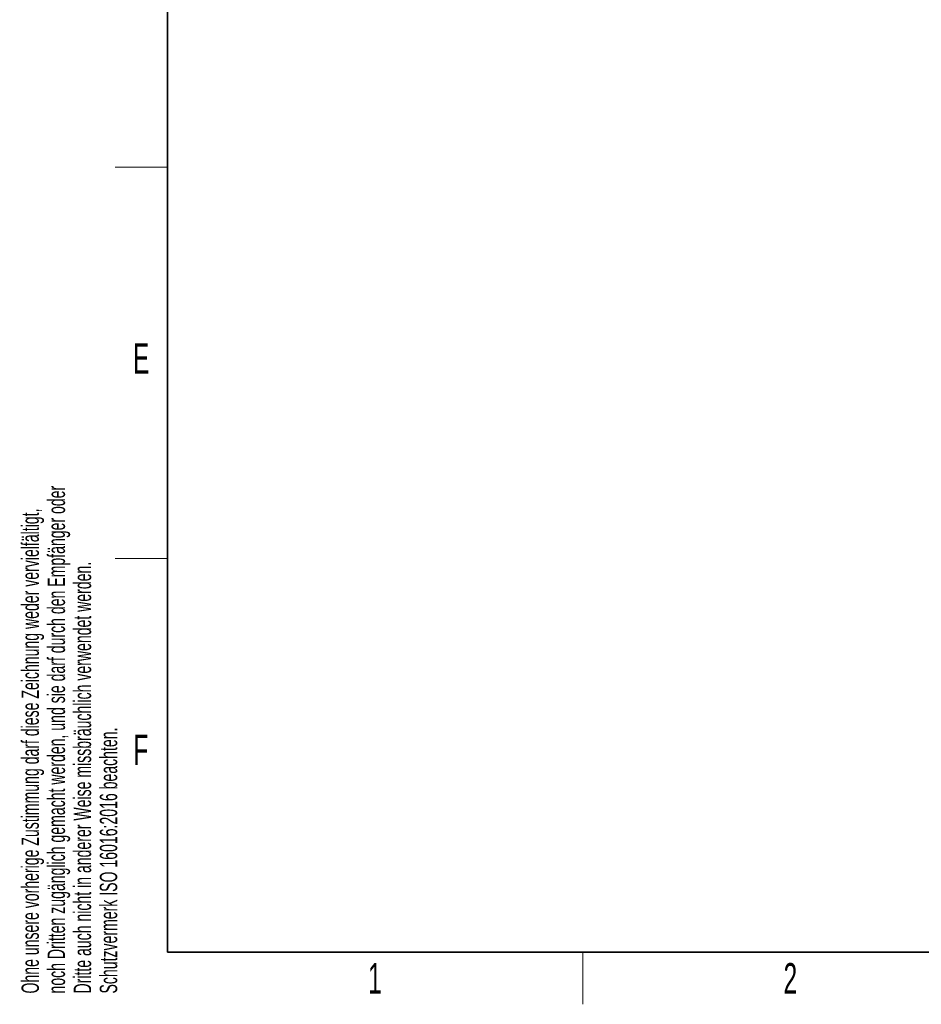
# Paper-space layout 'Blatt2' of a CAD drawing. Header units: millimetres. Extents: x 5 to 418, y 2 to 292.
# Tile 1 of 88: x 9 to 113, y 6 to 119. Entities that reach past the tile are written whole.
import ezdxf

# ---------------------------------------------------------------- set-up
doc = ezdxf.new("R2010")
doc.units = ezdxf.units.MM
doc.layers.add('SLD-0', color=7, linetype='Continuous')
doc.styles.add('SLDTEXTSTYLE1', font='TXT', dxfattribs={"width": 0.605})

psp = doc.layouts.new('Blatt2')

# ---------------------------------------------------------------- linework, layer by layer
at = {"layer": 'SLD-0', "lineweight": 35}
for p, q in [((26, 282.5), (26, 12)), ((26, 12), (408, 12))]:
    psp.add_line(p, q, dxfattribs=at)
at = {"layer": 'SLD-0', "lineweight": 18}
for p, q in [((20, 102.25), (26, 102.25)), ((20, 57.25), (26, 57.25)), ((73.75, 6), (73.75, 12))]:
    psp.add_line(p, q, dxfattribs=at)

# ---------------------------------------------------------------- texts
at = {"layer": 'SLD-0', "char_height": 2, "attachment_point": 1, "rotation": 90, "style": 'SLDTEXTSTYLE1'}
for s, insert in [('noch Dritten zugänglich gemacht werden, und sie darf durch den Empfänger oder', (12.23, 7.24)), ('Ohne unsere vorherige Zustimmung darf diese Zeichnung weder vervielfältigt,', (9.23, 7.24)), ('Dritte auch nicht in anderer Weise missbräuchlich verwendet werden.', (15.23, 7.24)), ('Schutzvermerk ISO 16016:2016 beachten.', (18.23, 7.24))]:
    psp.add_mtext(s, dxfattribs=dict(at, insert=insert))
at = {"layer": 'SLD-0', "char_height": 3.5, "attachment_point": 2, "style": 'SLDTEXTSTYLE1'}
for s, insert in [('E', (22.98, 82)), ('F', (22.95, 37)), ('1', (49.85, 10.74)), ('2', (97.6, 10.74))]:
    psp.add_mtext(s, dxfattribs=dict(at, insert=insert))

doc.saveas('drawing.dxf')
